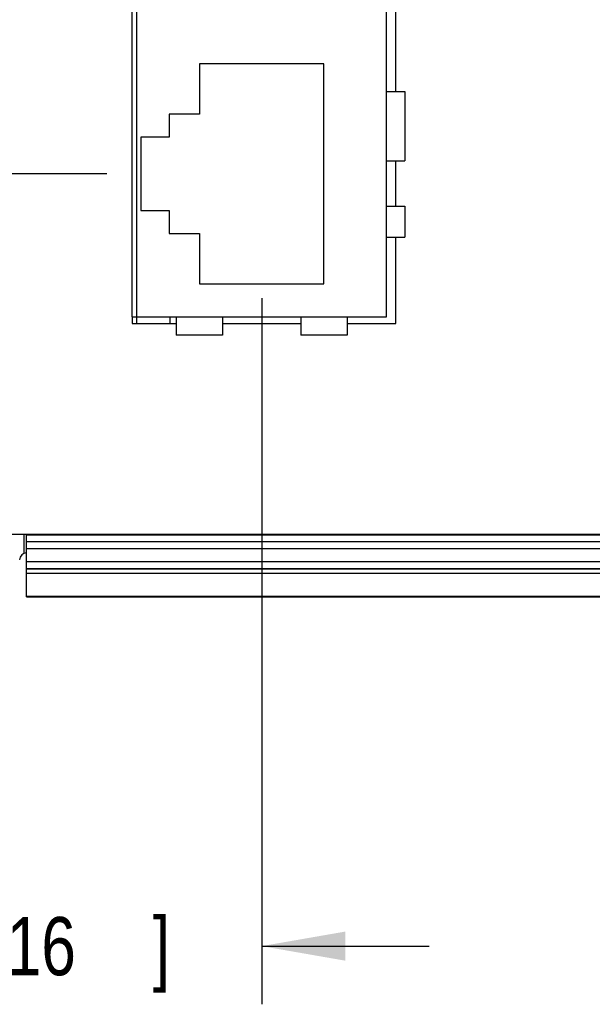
# Model space of a CAD drawing. Header units: inches. Extents: x 0 to 22, y 0 to 17.
# Tile 24 of 38: x 10.8 to 12, y 9.7 to 11.8. Entities that reach past the tile are written whole.
import ezdxf

# ---------------------------------------------------------------- set-up
doc = ezdxf.new("R2010")
doc.units = ezdxf.units.IN
doc.header["$LTSCALE"] = 1.21
doc.header["$MEASUREMENT"] = 0
doc.layers.get('0').update_dxf_attribs({"linetype": 'CONTINUOUS'})
doc.layers.add('DIMENSIONS', color=7, linetype='CONTINUOUS')
doc.styles.get("Standard").update_dxf_attribs({"font": 'txt', "width": 0.8})
doc.dimstyles.new('DIMSTYLE_1', dxfattribs={"dimtxt": 0.125, "dimasz": 0.18, "dimexe": 0.18, "dimexo": 0.0625, "dimgap": 0.09, "dimtad": 0, "dimtih": 1, "dimtoh": 1, "dimdec": 3, "dimzin": 4, "dimdsep": 46, "dimtxsty": 'STANDARD', "dimblk": '_FILLED', "dimblk1": '_FILLED', "dimblk2": '_FILLED', "dimcen": 0.09, "dimadec": 0, "dimazin": 0, "dimtp": 0.01, "dimtm": 0.01, "dimtfac": 1, "dimtdec": 3, "dimtofl": 0, "dimtmove": 0, "dimatfit": 3, "dimldrblk": '_FILLED', "dimfxl": 1, "dimtolj": 1, "dimtzin": 4, "dimarcsym": 0})

# ---------------------------------------------------------------- blocks, each defined once
blk = doc.blocks.new('_FILLED')
at = {"color": 0, "linetype": 'BYBLOCK'}
blk.add_solid([(0, 0), (-1, 0.174), (-1, -0.174)], dxfattribs=at)
blk = doc.blocks.new('*D9')
at = {"layer": 'DIMENSIONS', "color": 2, "linetype": 'CONTINUOUS'}
for p, q in [((11.001, 11.4596), (8.7763, 11.4596)), ((8.9013, 11.4596), (8.9013, 11.006)), ((8.9013, 10.5525), (8.9013, 11.006)), ((8.9013, 11.006), (8.9013, 10.2764)), ((9.6264, 10.5525), (8.7763, 10.5525)), ((8.9013, 10.2764), (8.6557, 10.2764))]:
    blk.add_line(p, q, dxfattribs=at)
at = {"layer": 'DIMENSIONS', "color": 2, "linetype": 'CONTINUOUS', "xscale": 0.18, "yscale": 0.18, "zscale": 0.18}
for p, rotation in [((8.9013, 11.4596), 90), ((8.9013, 10.5525), 270)]:
    blk.add_blockref('_FILLED', p, dxfattribs=dict(at, rotation=rotation))
at = {"layer": 'DIMENSIONS', "color": 2, "linetype": 'CONTINUOUS', "width": 0.8}
for s, p in [('[', (7.8932, 10.2139)), (']', (8.4932, 10.2139)), ('.907', (7.3682, 10.2139)), ('23.04', (7.9932, 10.2139))]:
    blk.add_text(s, height=0.125, dxfattribs=at).set_placement(p)
blk = doc.blocks.new('*D10')
at = {"layer": 'DIMENSIONS', "color": 2, "linetype": 'CONTINUOUS'}
for p, q in [((8.1513, 12.3512), (7.8814, 12.3512)), ((8.1513, 11.3135), (8.1513, 12.3512)), ((11.001, 12.0746), (8.0263, 12.0746)), ((8.1513, 12.0746), (8.1513, 11.3135)), ((8.1513, 10.5525), (8.1513, 11.3135)), ((9.66, 10.5525), (8.0263, 10.5525))]:
    blk.add_line(p, q, dxfattribs=at)
at = {"layer": 'DIMENSIONS', "color": 2, "linetype": 'CONTINUOUS', "xscale": 0.18, "yscale": 0.18, "zscale": 0.18}
for p, rotation in [((8.1513, 12.0746), 90), ((8.1513, 10.5525), 270)]:
    blk.add_blockref('_FILLED', p, dxfattribs=dict(at, rotation=rotation))
at = {"layer": 'DIMENSIONS', "color": 2, "linetype": 'CONTINUOUS', "width": 0.8}
for s, p in [('1.522', (6.4939, 12.2887)), ('[', (7.1189, 12.2887)), ('38.66', (7.2189, 12.2887)), (']', (7.7189, 12.2887))]:
    blk.add_text(s, height=0.125, dxfattribs=at).set_placement(p)
blk = doc.blocks.new('*D11')
at = {"layer": 'DIMENSIONS', "color": 2, "linetype": 'CONTINUOUS'}
for p, q in [((11.3336, 11.1925), (11.3336, 9.6758)), ((9.7133, 10.4795), (9.7133, 9.6758)), ((9.7133, 9.8008), (9.3533, 9.8008)), ((11.3336, 9.8008), (11.6936, 9.8008))]:
    blk.add_line(p, q, dxfattribs=at)
at = {"layer": 'DIMENSIONS', "color": 2, "linetype": 'CONTINUOUS', "xscale": 0.18, "yscale": 0.18, "zscale": 0.18}
blk.add_blockref('_FILLED', (9.7133, 9.8008), dxfattribs=at)
at = {"layer": 'DIMENSIONS', "color": 2, "linetype": 'CONTINUOUS', "xscale": 0.18, "yscale": 0.18, "zscale": 0.18, "rotation": 180}
blk.add_blockref('_FILLED', (11.3336, 9.8008), dxfattribs=at)
at = {"layer": 'DIMENSIONS', "color": 2, "linetype": 'CONTINUOUS', "width": 0.8}
for s, p in [('1.620', (9.8746, 9.7383)), ('[', (10.4996, 9.7383)), ('41.16', (10.5996, 9.7383)), (']', (11.0996, 9.7383))]:
    blk.add_text(s, height=0.125, dxfattribs=at).set_placement(p)

msp = doc.modelspace()

# ---------------------------------------------------------------- linework, layer by layer
at = {"color": 7, "linetype": 'CONTINUOUS'}
for p, q in [((11.0653, 11.1383), (11.0653, 12.3953)), ((11.0547, 12.3821), (11.0547, 11.1521)), ((11.6019, 11.1521), (11.6019, 12.3821)), ((11.6223, 11.6364), (11.6223, 11.8978)), ((11.4675, 11.6958), (11.1998, 11.6958)), ((11.1998, 11.6958), (11.1998, 11.5876)), ((11.4675, 11.2234), (11.4675, 11.6958)), ((11.6019, 11.6364), (11.641, 11.6364)), ((11.641, 11.6364), (11.641, 11.4878)), ((11.1998, 11.5876), (11.1348, 11.5876)), ((11.1348, 11.5876), (11.1348, 11.5384)), ((11.1348, 11.5384), (11.0738, 11.5384)), ((11.0738, 11.5384), (11.0738, 11.3809)), ((11.6019, 11.4878), (11.641, 11.4878)), ((11.6223, 11.3904), (11.6223, 11.4878)), ((11.0738, 11.3809), (11.1348, 11.3809)), ((11.1348, 11.3809), (11.1348, 11.3317)), ((11.6019, 11.3904), (11.641, 11.3904)), ((11.641, 11.3904), (11.641, 11.3238)), ((11.1348, 11.3317), (11.1998, 11.3317)), ((11.1998, 11.3317), (11.1998, 11.2234)), ((11.6019, 11.3238), (11.641, 11.3238)), ((11.6223, 11.1383), (11.6223, 11.3238)), ((11.1998, 11.2234), (11.4675, 11.2234)), ((11.0547, 11.1521), (11.6019, 11.1521)), ((11.0553, 11.1521), (11.0553, 11.1383)), ((11.1359, 11.1521), (11.1359, 11.1383)), ((11.1498, 11.1521), (11.1498, 11.1128)), ((11.2492, 11.1521), (11.2492, 11.1128)), ((11.4181, 11.1521), (11.4181, 11.1128)), ((11.5175, 11.1521), (11.5175, 11.1128)), ((11.0553, 11.1383), (11.1498, 11.1383)), ((11.2492, 11.1383), (11.4181, 11.1383)), ((11.5175, 11.1383), (11.6223, 11.1383)), ((11.2492, 11.1128), (11.1498, 11.1128)), ((11.5175, 11.1128), (11.4181, 11.1128)), ((10.532, 10.6858), (12.4553, 10.6858)), ((10.8232, 10.6454), (10.8232, 10.6858)), ((10.8283, 10.5508), (10.8283, 10.6858)), ((10.8283, 10.6842), (12.4815, 10.6842)), ((12.4665, 10.6692), (10.8283, 10.6692)), ((12.4666, 10.6691), (10.8283, 10.6691)), ((10.8282, 10.6455), (10.8283, 10.6455)), ((12.4666, 10.6541), (10.8283, 10.6541)), ((10.8283, 10.6271), (12.4903, 10.6271)), ((10.8283, 10.6121), (12.4903, 10.6121)), ((10.8283, 10.6115), (12.5553, 10.6115)), ((10.8283, 10.6017), (12.5553, 10.6017)), ((10.8283, 10.5525), (12.5938, 10.5525)), ((10.8283, 10.5508), (12.5953, 10.551))]:
    msp.add_line(p, q, dxfattribs=at)
msp.add_arc((10.8283, 10.6305), 0.015, 90.5, 180, dxfattribs=at)

# ---------------------------------------------------------------- dimensions: what is measured, and where the dimension line sits
at = {"layer": 'DIMENSIONS', "color": 2, "linetype": 'CONTINUOUS'}
for base, p1, p2, picture, middle in [((8.1513, 12.0746), (9.66, 10.5525), (11.001, 12.0746), '*D10', (7.1564, 12.3512)), ((8.9013, 11.4596), (9.6264, 10.5525), (11.001, 11.4596), '*D9', (7.9807, 10.2764))]:
    dim = msp.add_linear_dim(base=base, p1=p1, p2=p2, angle=90, dimstyle='DIMSTYLE_1', dxfattribs=at)
    dim.commit()
    dim.dimension.update_dxf_attribs({"geometry": picture, "text_midpoint": middle, "dimtype": 160})
dim = msp.add_linear_dim(base=(11.3336, 9.8008), p1=(9.7133, 10.4795), p2=(11.3336, 11.1925), dimstyle='DIMSTYLE_1', dxfattribs=at)
dim.commit()
dim.dimension.update_dxf_attribs({"geometry": '*D11', "text_midpoint": (10.5371, 9.8008), "dimtype": 160})

doc.saveas('drawing.dxf')
